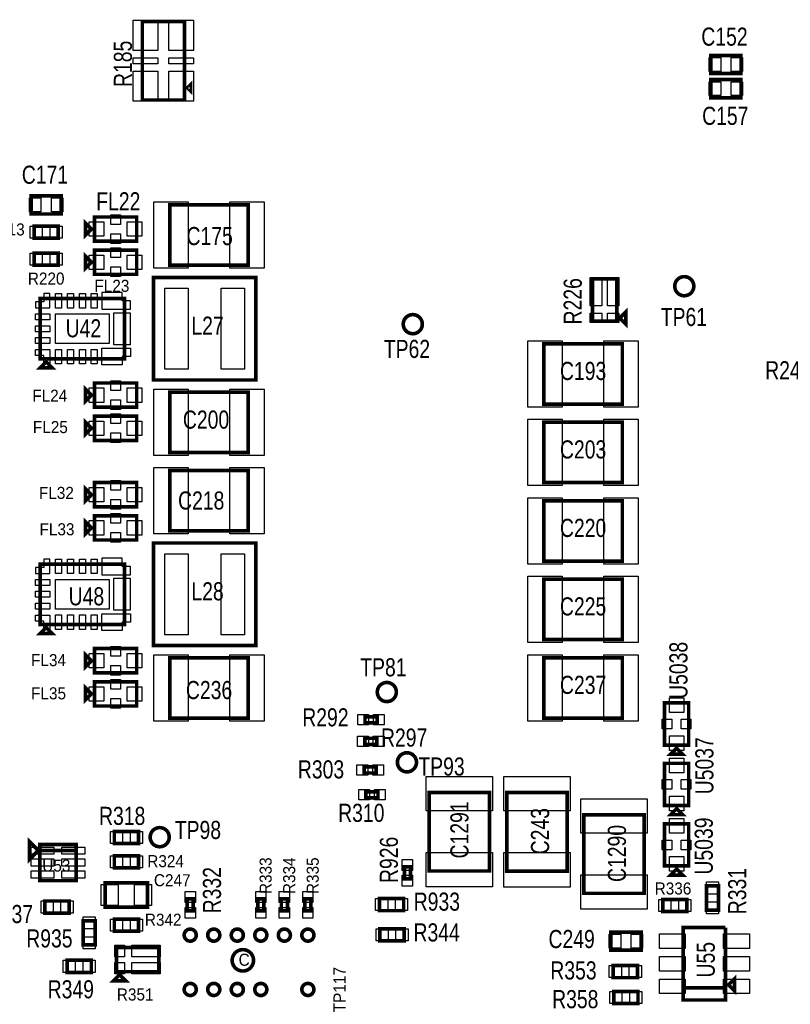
# Model space of a CAD drawing. Extents: x -197 to 9597, y -1478 to 7719.
# Tile 23 of 40: x 2632 to 3909, y 3357 to 4988. Entities that reach past the tile are written whole.
import ezdxf
from ezdxf.enums import TextEntityAlignment as Align

# ---------------------------------------------------------------- set-up
doc = ezdxf.new("R2010")
doc.units = 0
for name, color, linetype in [('BG_TASY', 231, 'CONTINUOUS'), ('PG_ASSEMBLY_TOP', 120, 'CONTINUOUS'), ('PIN_TOP', 140, 'CONTINUOUS'), ('RD_ASSEMBLY_TOP', 120, 'CONTINUOUS')]:
    doc.layers.add(name, color=color, linetype=linetype)

msp = doc.modelspace()

# ---------------------------------------------------------------- linework, layer by layer
at = {"layer": 'BG_TASY', "const_width": 6}
msp.add_lwpolyline([(3019.208, 3430, 0.999986), (2983.768, 3430.001, 1.000014), (3019.208, 3430)], format="xyb", dxfattribs=at)
at = {"layer": 'PG_ASSEMBLY_TOP', "const_width": 6}
for points in [[(2904.854, 4985.13), (2834.854, 4985.13), (2834.854, 4855.13), (2904.854, 4855.13), (2904.854, 4985.13)], [(3827.169, 4928.89), (3777.169, 4928.89), (3777.169, 4898.89), (3827.169, 4898.89), (3827.169, 4928.89)], [(2909.854, 4875.13), (2914.854, 4870.13), (2914.854, 4880.13), (2909.854, 4875.13)], [(3777.169, 4858.89), (3827.169, 4858.89), (3827.169, 4888.89), (3777.169, 4888.89), (3777.169, 4858.89)], [(2650.488, 4666.292), (2700.488, 4666.292), (2700.488, 4696.292), (2650.488, 4696.292), (2650.488, 4666.292)], [(3010.488, 4681.292), (3010.488, 4581.292), (2880.488, 4581.292), (2880.488, 4681.292), (3010.488, 4681.292)], [(2695.488, 4646.292), (2655.488, 4646.292), (2655.488, 4626.292), (2695.488, 4626.292), (2695.488, 4646.292)], [(2740.488, 4631.292), (2740.488, 4651.292), (2750.488, 4641.292), (2740.488, 4631.292)], [(2755.488, 4621.292), (2825.488, 4621.292), (2825.488, 4661.292), (2755.488, 4661.292), (2755.488, 4621.292)], [(2655.488, 4581.292), (2695.488, 4581.292), (2695.488, 4601.292), (2655.488, 4601.292), (2655.488, 4581.292)], [(2740.488, 4576.292), (2740.488, 4596.292), (2750.488, 4586.292), (2740.488, 4576.292)], [(2755.488, 4566.292), (2825.488, 4566.292), (2825.488, 4606.292), (2755.488, 4606.292), (2755.488, 4566.292)], [(2853.236, 4391.292), (3023.236, 4391.292), (3023.236, 4561.292), (2853.236, 4561.292), (2853.236, 4391.292)], [(3621.177, 4488.799), (3581.177, 4488.799), (3581.177, 4558.799), (3621.177, 4558.799), (3621.177, 4488.799)], [(2805.488, 4426.292), (2805.488, 4526.292), (2665.488, 4526.292), (2665.488, 4426.292), (2805.488, 4426.292)], [(3636.177, 4483.799), (3636.177, 4503.799), (3626.177, 4493.799), (3636.177, 4483.799)], [(3500.488, 4351.292), (3500.488, 4451.292), (3630.488, 4451.292), (3630.488, 4351.292), (3500.488, 4351.292)], [(2675.488, 4421.292), (2665.488, 4411.292), (2685.488, 4411.292), (2675.488, 4421.292)], [(2755.488, 4346.292), (2825.488, 4346.292), (2825.488, 4386.292), (2755.488, 4386.292), (2755.488, 4346.292)], [(2740.488, 4356.292), (2740.488, 4376.292), (2750.488, 4366.292), (2740.488, 4356.292)], [(3010.488, 4371.292), (3010.488, 4271.292), (2880.488, 4271.292), (2880.488, 4371.292), (3010.488, 4371.292)], [(2740.488, 4301.292), (2740.488, 4321.292), (2750.488, 4311.292), (2740.488, 4301.292)], [(2755.488, 4291.292), (2825.488, 4291.292), (2825.488, 4331.292), (2755.488, 4331.292), (2755.488, 4291.292)], [(3500.488, 4221.292), (3500.488, 4321.292), (3630.488, 4321.292), (3630.488, 4221.292), (3500.488, 4221.292)], [(3010.488, 4241.292), (3010.488, 4141.292), (2880.488, 4141.292), (2880.488, 4241.292), (3010.488, 4241.292)], [(2755.488, 4181.292), (2825.488, 4181.292), (2825.488, 4221.292), (2755.488, 4221.292), (2755.488, 4181.292)], [(2740.488, 4191.292), (2740.488, 4211.292), (2750.488, 4201.292), (2740.488, 4191.292)], [(3500.488, 4091.292), (3500.488, 4191.292), (3630.488, 4191.292), (3630.488, 4091.292), (3500.488, 4091.292)], [(2740.488, 4136.292), (2740.488, 4156.292), (2750.488, 4146.292), (2740.488, 4136.292)], [(2755.488, 4126.292), (2825.488, 4126.292), (2825.488, 4166.292), (2755.488, 4166.292), (2755.488, 4126.292)], [(2853.236, 3951.292), (3023.236, 3951.292), (3023.236, 4121.292), (2853.236, 4121.292), (2853.236, 3951.292)], [(2805.488, 3986.292), (2805.488, 4086.292), (2665.488, 4086.292), (2665.488, 3986.292), (2805.488, 3986.292)], [(3500.488, 3961.292), (3500.488, 4061.292), (3630.488, 4061.292), (3630.488, 3961.292), (3500.488, 3961.292)], [(2675.488, 3981.292), (2665.488, 3971.292), (2685.488, 3971.292), (2675.488, 3981.292)], [(2755.488, 3906.292), (2825.488, 3906.292), (2825.488, 3946.292), (2755.488, 3946.292), (2755.488, 3906.292)], [(2740.488, 3916.292), (2740.488, 3936.292), (2750.488, 3926.292), (2740.488, 3916.292)], [(3010.488, 3931.292), (3010.488, 3831.292), (2880.488, 3831.292), (2880.488, 3931.292), (3010.488, 3931.292)], [(3500.488, 3831.292), (3500.488, 3931.292), (3630.488, 3931.292), (3630.488, 3831.292), (3500.488, 3831.292)], [(2740.488, 3861.292), (2740.488, 3881.292), (2750.488, 3871.292), (2740.488, 3861.292)], [(2755.488, 3851.292), (2825.488, 3851.292), (2825.488, 3891.292), (2755.488, 3891.292), (2755.488, 3851.292)], [(3740.488, 3786.292), (3740.488, 3856.292), (3700.488, 3856.292), (3700.488, 3786.292), (3740.488, 3786.292)], [(3203.988, 3823.488), (3223.988, 3823.488), (3223.988, 3833.488), (3203.988, 3833.488), (3203.988, 3823.488)], [(3203.594, 3787.689), (3223.594, 3787.689), (3223.594, 3797.689), (3203.594, 3797.689), (3203.594, 3787.689)], [(3730.488, 3771.292), (3710.488, 3771.292), (3720.488, 3781.292), (3730.488, 3771.292)], [(3202.697, 3740.292), (3222.697, 3740.292), (3222.697, 3750.292), (3202.697, 3750.292), (3202.697, 3740.292)], [(3740.488, 3686.292), (3740.488, 3756.292), (3700.488, 3756.292), (3700.488, 3686.292), (3740.488, 3686.292)], [(3205.488, 3699.292), (3225.488, 3699.292), (3225.488, 3709.292), (3205.488, 3709.292), (3205.488, 3699.292)], [(3310.488, 3708), (3410.488, 3708), (3410.488, 3578), (3310.488, 3578), (3310.488, 3708)], [(3439.086, 3707.89), (3539.086, 3707.89), (3539.086, 3577.89), (3439.086, 3577.89), (3439.086, 3707.89)], [(3566.488, 3671), (3666.488, 3671), (3666.488, 3541), (3566.488, 3541), (3566.488, 3671)], [(3730.488, 3671.292), (3710.488, 3671.292), (3720.488, 3681.292), (3730.488, 3671.292)], [(3740.488, 3586.292), (3740.488, 3656.292), (3700.488, 3656.292), (3700.488, 3586.292), (3740.488, 3586.292)], [(2788.488, 3623.292), (2828.488, 3623.292), (2828.488, 3643.292), (2788.488, 3643.292), (2788.488, 3623.292)], [(2647.559, 3626.961), (2647.559, 3596.961), (2662.559, 3611.961), (2647.559, 3626.961)], [(2665.059, 3621.961), (2725.059, 3621.961), (2725.059, 3561.961), (2665.059, 3561.961), (2665.059, 3621.961)], [(2665.059, 3611.961), (2725.059, 3611.961)], [(2788.488, 3583.292), (2828.488, 3583.292), (2828.488, 3603.292), (2788.488, 3603.292), (2788.488, 3583.292)], [(3269.338, 3584.988), (3269.338, 3564.988), (3279.338, 3564.988), (3279.338, 3584.988), (3269.338, 3584.988)], [(3730.488, 3571.292), (3710.488, 3571.292), (3720.488, 3581.292), (3730.488, 3571.292)], [(2843.488, 3558.292), (2773.488, 3558.292), (2773.488, 3518.292), (2843.488, 3518.292), (2843.488, 3558.292)], [(3770.086, 3553.292), (3770.086, 3513.292), (3790.086, 3513.292), (3790.086, 3553.292), (3770.086, 3553.292)], [(2713.488, 3528.292), (2673.488, 3528.292), (2673.488, 3508.292), (2713.488, 3508.292), (2713.488, 3528.292)], [(2919.275, 3511.76), (2919.275, 3531.76), (2909.275, 3531.76), (2909.275, 3511.76), (2919.275, 3511.76)], [(3036.275, 3511.76), (3036.275, 3531.76), (3026.275, 3531.76), (3026.275, 3511.76), (3036.275, 3511.76)], [(3075.275, 3511.76), (3075.275, 3531.76), (3065.275, 3531.76), (3065.275, 3511.76), (3075.275, 3511.76)], [(3114.275, 3511.76), (3114.275, 3531.76), (3104.275, 3531.76), (3104.275, 3511.76), (3114.275, 3511.76)], [(3228.078, 3512.272), (3268.078, 3512.272), (3268.078, 3532.272), (3228.078, 3532.272), (3228.078, 3512.272)], [(3697.488, 3510.89), (3737.488, 3510.89), (3737.488, 3530.89), (3697.488, 3530.89), (3697.488, 3510.89)], [(2736.767, 3495.65), (2736.767, 3455.65), (2756.767, 3455.65), (2756.767, 3495.65), (2736.767, 3495.65)], [(2788.488, 3478.292), (2828.488, 3478.292), (2828.488, 3498.292), (2788.488, 3498.292), (2788.488, 3478.292)], [(3228.76, 3462.221), (3268.76, 3462.221), (3268.76, 3482.221), (3228.76, 3482.221), (3228.76, 3462.221)], [(3661.488, 3476.689), (3611.488, 3476.689), (3611.488, 3446.689), (3661.488, 3446.689), (3661.488, 3476.689)], [(3731.488, 3384.292), (3801.488, 3384.292), (3801.488, 3364.292), (3731.488, 3364.292), (3731.488, 3484.292), (3801.488, 3484.292)], [(3801.488, 3484.292), (3801.488, 3384.292), (3731.488, 3384.292)], [(2792.086, 3411.189), (2792.086, 3451.189), (2862.086, 3451.189), (2862.086, 3411.189), (2792.086, 3411.189)], [(2710.354, 3410.04), (2750.354, 3410.04), (2750.354, 3430.04), (2710.354, 3430.04), (2710.354, 3410.04)], [(2787.086, 3396.189), (2807.086, 3396.189), (2797.086, 3406.189), (2787.086, 3396.189)], [(3615.488, 3401.292), (3655.488, 3401.292), (3655.488, 3421.292), (3615.488, 3421.292), (3615.488, 3401.292)], [(3806.488, 3389.292), (3816.488, 3379.292), (3816.488, 3399.292), (3806.488, 3389.292)], [(3656.488, 3378.292), (3616.488, 3378.292), (3616.488, 3358.292), (3656.488, 3358.292), (3656.488, 3378.292)]]:
    msp.add_lwpolyline(points, dxfattribs=at)
for points in [[(3749, 4546.689, 0.999984), (3717.376, 4546.692, 1.000016), (3749, 4546.689)], [(3298.976, 4483.792, 0.999984), (3267.354, 4483.789, 1.000016), (3298.976, 4483.792)], [(3255.941, 3874.414, 1.00001), (3224.314, 3874.414, 0.99999), (3255.941, 3874.414)], [(3289.299, 3758, 0.999984), (3257.677, 3758.001, 1.000016), (3289.299, 3758)], [(2879.5, 3633.988, 0.999984), (2847.876, 3633.993, 1.000016), (2879.5, 3633.988)], [(2924.275, 3471.768, 1.000015), (2904.273, 3471.768, 0.999985), (2924.275, 3471.768)], [(2963.275, 3471.768, 1.000015), (2943.273, 3471.768, 0.999985), (2963.275, 3471.768)], [(3002.275, 3471.768, 1.000015), (2982.273, 3471.768, 0.999985), (3002.275, 3471.768)], [(3041.275, 3471.768, 1.000015), (3021.273, 3471.768, 0.999985), (3041.275, 3471.768)], [(3080.275, 3471.768, 1.000015), (3060.273, 3471.768, 0.999985), (3080.275, 3471.768)], [(3119.275, 3471.768, 1.000015), (3099.273, 3471.768, 0.999985), (3119.275, 3471.768)], [(2924.275, 3381.768, 1.000015), (2904.273, 3381.768, 0.999985), (2924.275, 3381.768)], [(2963.275, 3381.768, 1.000015), (2943.273, 3381.768, 0.999985), (2963.275, 3381.768)], [(3002.275, 3381.768, 1.000015), (2982.273, 3381.768, 0.999985), (3002.275, 3381.768)], [(3041.275, 3381.768, 1.000015), (3021.273, 3381.768, 0.999985), (3041.275, 3381.768)], [(3119.275, 3381.768, 1.000015), (3099.273, 3381.768, 0.999985), (3119.275, 3381.768)]]:
    msp.add_lwpolyline(points, format="xyb", dxfattribs=at)
at = {"layer": 'PIN_TOP'}
for points in [[(2860.826, 4987.13), (2860.826, 4937.13), (2819.826, 4937.13), (2819.826, 4987.13)], [(2919.882, 4987.13), (2919.882, 4937.13), (2878.882, 4937.13), (2878.882, 4987.13)], [(2860.826, 4925.13), (2860.826, 4915.13), (2819.826, 4915.13), (2819.826, 4925.13)], [(2919.882, 4925.13), (2919.882, 4915.13), (2878.882, 4915.13), (2878.882, 4925.13)], [(3793.559, 4925.39), (3793.559, 4902.39), (3774.559, 4902.39), (3774.559, 4925.39)], [(3829.779, 4925.39), (3829.779, 4902.39), (3810.779, 4902.39), (3810.779, 4925.39)], [(2860.826, 4903.13), (2860.826, 4853.13), (2819.826, 4853.13), (2819.826, 4903.13)], [(2919.882, 4903.13), (2919.882, 4853.13), (2878.882, 4853.13), (2878.882, 4903.13)], [(3774.559, 4862.39), (3774.559, 4885.39), (3793.559, 4885.39), (3793.559, 4862.39)], [(3810.779, 4862.39), (3810.779, 4885.39), (3829.779, 4885.39), (3829.779, 4862.39)], [(2647.878, 4669.792), (2647.878, 4692.792), (2666.878, 4692.792), (2666.878, 4669.792)], [(2684.098, 4669.792), (2684.098, 4692.792), (2703.098, 4692.792), (2703.098, 4669.792)], [(2853.996, 4686.292), (2910.996, 4686.292), (2910.996, 4576.292), (2853.996, 4576.292)], [(2979.98, 4686.292), (3036.98, 4686.292), (3036.98, 4576.292), (2979.98, 4576.292)], [(2782.488, 4649.04), (2782.488, 4665.04), (2798.488, 4665.04), (2798.488, 4649.04)], [(2746.992, 4629.292), (2746.992, 4653.292), (2770.992, 4653.292), (2770.992, 4629.292)], [(2809.984, 4629.292), (2809.984, 4653.292), (2833.984, 4653.292), (2833.984, 4629.292)], [(2668.953, 4646.292), (2668.953, 4626.292), (2648.953, 4626.292), (2648.953, 4646.292)], [(2702.023, 4646.292), (2702.023, 4626.292), (2682.023, 4626.292), (2682.023, 4646.292)], [(2782.488, 4617.544), (2782.488, 4633.544), (2798.488, 4633.544), (2798.488, 4617.544)], [(2648.953, 4581.292), (2648.953, 4601.292), (2668.953, 4601.292), (2668.953, 4581.292)], [(2682.023, 4581.292), (2682.023, 4601.292), (2702.023, 4601.292), (2702.023, 4581.292)], [(2782.488, 4594.04), (2782.488, 4610.04), (2798.488, 4610.04), (2798.488, 4594.04)], [(2746.992, 4574.292), (2746.992, 4598.292), (2770.992, 4598.292), (2770.992, 4574.292)], [(2809.984, 4574.292), (2809.984, 4598.292), (2833.984, 4598.292), (2833.984, 4574.292)], [(2782.488, 4562.544), (2782.488, 4578.544), (2798.488, 4578.544), (2798.488, 4562.544)], [(3596.405, 4561.079), (3596.405, 4514.079), (3577.405, 4514.079), (3577.405, 4561.079)], [(3624.949, 4561.079), (3624.949, 4514.079), (3605.949, 4514.079), (3605.949, 4561.079)], [(2657.728, 4520.583), (2657.728, 4510.741), (2681.35, 4510.741), (2681.35, 4534.363), (2671.508, 4534.363), (2671.508, 4520.583)], [(2701.118, 4510.552), (2691.118, 4510.552), (2691.118, 4534.552), (2701.118, 4534.552)], [(2720.807, 4510.552), (2710.807, 4510.552), (2710.807, 4534.552), (2720.807, 4534.552)], [(2740.488, 4510.552), (2730.488, 4510.552), (2730.488, 4534.552), (2740.488, 4534.552)], [(2760.169, 4510.552), (2750.169, 4510.552), (2750.169, 4534.552), (2760.169, 4534.552)], [(2767.968, 4536.332), (2767.968, 4508.772), (2815.008, 4508.772), (2815.008, 4522.552), (2801.429, 4522.552), (2801.429, 4536.332)], [(2872.086, 4409.292), (2872.086, 4543.292), (2911.086, 4543.292), (2911.086, 4409.292)], [(2965.386, 4409.292), (2965.386, 4543.292), (3004.386, 4543.292), (3004.386, 4409.292)], [(2814.736, 4449.792), (2787.736, 4449.792), (2787.736, 4502.792), (2814.736, 4502.792)], [(3596.405, 4502.271), (3596.405, 4486.271), (3577.405, 4486.271), (3577.405, 4502.271)], [(3624.949, 4502.271), (3624.949, 4486.271), (3605.949, 4486.271), (3605.949, 4502.271)], [(2681.547, 4500.973), (2681.547, 4490.973), (2657.547, 4490.973), (2657.547, 4500.973)], [(2779.988, 4451.792), (2690.988, 4451.792), (2690.988, 4500.792), (2779.988, 4500.792)], [(2681.547, 4481.292), (2681.547, 4471.292), (2657.547, 4471.292), (2657.547, 4481.292)], [(2681.547, 4461.611), (2681.547, 4451.611), (2657.547, 4451.611), (2657.547, 4461.611)], [(3530.996, 4346.292), (3473.996, 4346.292), (3473.996, 4456.292), (3530.996, 4456.292)], [(3656.98, 4346.292), (3599.98, 4346.292), (3599.98, 4456.292), (3656.98, 4456.292)], [(2657.728, 4432.001), (2657.728, 4441.843), (2681.35, 4441.843), (2681.35, 4418.221), (2671.508, 4418.221), (2671.508, 4432.001)], [(2701.118, 4418.032), (2691.118, 4418.032), (2691.118, 4442.032), (2701.118, 4442.032)], [(2720.807, 4418.032), (2710.807, 4418.032), (2710.807, 4442.032), (2720.807, 4442.032)], [(2740.488, 4418.032), (2730.488, 4418.032), (2730.488, 4442.032), (2740.488, 4442.032)], [(2760.169, 4418.032), (2750.169, 4418.032), (2750.169, 4442.032), (2760.169, 4442.032)], [(2767.968, 4416.252), (2767.968, 4443.812), (2815.008, 4443.812), (2815.008, 4430.032), (2801.429, 4430.032), (2801.429, 4416.252)], [(2782.488, 4374.04), (2782.488, 4390.04), (2798.488, 4390.04), (2798.488, 4374.04)], [(2746.992, 4354.292), (2746.992, 4378.292), (2770.992, 4378.292), (2770.992, 4354.292)], [(2809.984, 4354.292), (2809.984, 4378.292), (2833.984, 4378.292), (2833.984, 4354.292)], [(2853.996, 4376.292), (2910.996, 4376.292), (2910.996, 4266.292), (2853.996, 4266.292)], [(2979.98, 4376.292), (3036.98, 4376.292), (3036.98, 4266.292), (2979.98, 4266.292)], [(2782.488, 4342.544), (2782.488, 4358.544), (2798.488, 4358.544), (2798.488, 4342.544)], [(2746.992, 4299.292), (2746.992, 4323.292), (2770.992, 4323.292), (2770.992, 4299.292)], [(2782.488, 4319.04), (2782.488, 4335.04), (2798.488, 4335.04), (2798.488, 4319.04)], [(2809.984, 4299.292), (2809.984, 4323.292), (2833.984, 4323.292), (2833.984, 4299.292)], [(3530.996, 4216.292), (3473.996, 4216.292), (3473.996, 4326.292), (3530.996, 4326.292)], [(3656.98, 4216.292), (3599.98, 4216.292), (3599.98, 4326.292), (3656.98, 4326.292)], [(2782.488, 4287.544), (2782.488, 4303.544), (2798.488, 4303.544), (2798.488, 4287.544)], [(2853.996, 4246.292), (2910.996, 4246.292), (2910.996, 4136.292), (2853.996, 4136.292)], [(2979.98, 4246.292), (3036.98, 4246.292), (3036.98, 4136.292), (2979.98, 4136.292)], [(2782.488, 4209.04), (2782.488, 4225.04), (2798.488, 4225.04), (2798.488, 4209.04)], [(2746.992, 4189.292), (2746.992, 4213.292), (2770.992, 4213.292), (2770.992, 4189.292)], [(2809.984, 4189.292), (2809.984, 4213.292), (2833.984, 4213.292), (2833.984, 4189.292)], [(2782.488, 4177.544), (2782.488, 4193.544), (2798.488, 4193.544), (2798.488, 4177.544)], [(3530.996, 4086.292), (3473.996, 4086.292), (3473.996, 4196.292), (3530.996, 4196.292)], [(3656.98, 4086.292), (3599.98, 4086.292), (3599.98, 4196.292), (3656.98, 4196.292)], [(2782.488, 4154.04), (2782.488, 4170.04), (2798.488, 4170.04), (2798.488, 4154.04)], [(2746.992, 4134.292), (2746.992, 4158.292), (2770.992, 4158.292), (2770.992, 4134.292)], [(2809.984, 4134.292), (2809.984, 4158.292), (2833.984, 4158.292), (2833.984, 4134.292)], [(2782.488, 4122.544), (2782.488, 4138.544), (2798.488, 4138.544), (2798.488, 4122.544)], [(2657.728, 4080.583), (2657.728, 4070.741), (2681.35, 4070.741), (2681.35, 4094.363), (2671.508, 4094.363), (2671.508, 4080.583)], [(2701.118, 4070.552), (2691.118, 4070.552), (2691.118, 4094.552), (2701.118, 4094.552)], [(2720.807, 4070.552), (2710.807, 4070.552), (2710.807, 4094.552), (2720.807, 4094.552)], [(2740.488, 4070.552), (2730.488, 4070.552), (2730.488, 4094.552), (2740.488, 4094.552)], [(2760.169, 4070.552), (2750.169, 4070.552), (2750.169, 4094.552), (2760.169, 4094.552)], [(2767.968, 4096.332), (2767.968, 4068.772), (2815.008, 4068.772), (2815.008, 4082.552), (2801.429, 4082.552), (2801.429, 4096.332)], [(2872.086, 3969.292), (2872.086, 4103.292), (2911.086, 4103.292), (2911.086, 3969.292)], [(2965.386, 3969.292), (2965.386, 4103.292), (3004.386, 4103.292), (3004.386, 3969.292)], [(2814.736, 4009.792), (2787.736, 4009.792), (2787.736, 4062.792), (2814.736, 4062.792)], [(3530.996, 3956.292), (3473.996, 3956.292), (3473.996, 4066.292), (3530.996, 4066.292)], [(3656.98, 3956.292), (3599.98, 3956.292), (3599.98, 4066.292), (3656.98, 4066.292)], [(2681.547, 4060.973), (2681.547, 4050.973), (2657.547, 4050.973), (2657.547, 4060.973)], [(2779.988, 4011.792), (2690.988, 4011.792), (2690.988, 4060.792), (2779.988, 4060.792)], [(2681.547, 4041.292), (2681.547, 4031.292), (2657.547, 4031.292), (2657.547, 4041.292)], [(2681.547, 4021.611), (2681.547, 4011.611), (2657.547, 4011.611), (2657.547, 4021.611)], [(2657.728, 3992.001), (2657.728, 4001.843), (2681.35, 4001.843), (2681.35, 3978.221), (2671.508, 3978.221), (2671.508, 3992.001)], [(2701.118, 3978.032), (2691.118, 3978.032), (2691.118, 4002.032), (2701.118, 4002.032)], [(2720.807, 3978.032), (2710.807, 3978.032), (2710.807, 4002.032), (2720.807, 4002.032)], [(2740.488, 3978.032), (2730.488, 3978.032), (2730.488, 4002.032), (2740.488, 4002.032)], [(2760.169, 3978.032), (2750.169, 3978.032), (2750.169, 4002.032), (2760.169, 4002.032)], [(2767.968, 3976.252), (2767.968, 4003.812), (2815.008, 4003.812), (2815.008, 3990.032), (2801.429, 3990.032), (2801.429, 3976.252)], [(2782.488, 3934.04), (2782.488, 3950.04), (2798.488, 3950.04), (2798.488, 3934.04)], [(2746.992, 3914.292), (2746.992, 3938.292), (2770.992, 3938.292), (2770.992, 3914.292)], [(2809.984, 3914.292), (2809.984, 3938.292), (2833.984, 3938.292), (2833.984, 3914.292)], [(2853.996, 3936.292), (2910.996, 3936.292), (2910.996, 3826.292), (2853.996, 3826.292)], [(2979.98, 3936.292), (3036.98, 3936.292), (3036.98, 3826.292), (2979.98, 3826.292)], [(3530.996, 3826.292), (3473.996, 3826.292), (3473.996, 3936.292), (3530.996, 3936.292)], [(3656.98, 3826.292), (3599.98, 3826.292), (3599.98, 3936.292), (3656.98, 3936.292)], [(2782.488, 3902.544), (2782.488, 3918.544), (2798.488, 3918.544), (2798.488, 3902.544)], [(2746.992, 3859.292), (2746.992, 3883.292), (2770.992, 3883.292), (2770.992, 3859.292)], [(2782.488, 3879.04), (2782.488, 3895.04), (2798.488, 3895.04), (2798.488, 3879.04)], [(2809.984, 3859.292), (2809.984, 3883.292), (2833.984, 3883.292), (2833.984, 3859.292)], [(2782.488, 3847.544), (2782.488, 3863.544), (2798.488, 3863.544), (2798.488, 3847.544)], [(3732.488, 3840.788), (3708.488, 3840.788), (3708.488, 3864.788), (3732.488, 3864.788)], [(3191.996, 3819.988), (3191.996, 3836.988), (3209.996, 3836.988), (3209.996, 3819.988)], [(3217.98, 3819.988), (3217.98, 3836.988), (3235.98, 3836.988), (3235.98, 3819.988)], [(3712.74, 3813.292), (3696.74, 3813.292), (3696.74, 3829.292), (3712.74, 3829.292)], [(3744.236, 3813.292), (3728.236, 3813.292), (3728.236, 3829.292), (3744.236, 3829.292)], [(3191.602, 3784.189), (3191.602, 3801.189), (3209.602, 3801.189), (3209.602, 3784.189)], [(3217.586, 3784.189), (3217.586, 3801.189), (3235.586, 3801.189), (3235.586, 3784.189)], [(3732.488, 3777.796), (3708.488, 3777.796), (3708.488, 3801.796), (3732.488, 3801.796)], [(3190.705, 3736.792), (3190.705, 3753.792), (3208.705, 3753.792), (3208.705, 3736.792)], [(3216.689, 3736.792), (3216.689, 3753.792), (3234.689, 3753.792), (3234.689, 3736.792)], [(3732.488, 3740.788), (3708.488, 3740.788), (3708.488, 3764.788), (3732.488, 3764.788)], [(3305.488, 3677.492), (3305.488, 3734.492), (3415.488, 3734.492), (3415.488, 3677.492)], [(3434.086, 3677.382), (3434.086, 3734.382), (3544.086, 3734.382), (3544.086, 3677.382)], [(3712.74, 3713.292), (3696.74, 3713.292), (3696.74, 3729.292), (3712.74, 3729.292)], [(3744.236, 3713.292), (3728.236, 3713.292), (3728.236, 3729.292), (3744.236, 3729.292)], [(3193.496, 3695.792), (3193.496, 3712.792), (3211.496, 3712.792), (3211.496, 3695.792)], [(3219.48, 3695.792), (3219.48, 3712.792), (3237.48, 3712.792), (3237.48, 3695.792)], [(3561.488, 3640.492), (3561.488, 3697.492), (3671.488, 3697.492), (3671.488, 3640.492)], [(3732.488, 3677.796), (3708.488, 3677.796), (3708.488, 3701.796), (3732.488, 3701.796)], [(3732.488, 3640.788), (3708.488, 3640.788), (3708.488, 3664.788), (3732.488, 3664.788)], [(2781.953, 3623.292), (2781.953, 3643.292), (2801.953, 3643.292), (2801.953, 3623.292)], [(2815.023, 3623.292), (2815.023, 3643.292), (2835.023, 3643.292), (2835.023, 3623.292)], [(3712.74, 3613.292), (3696.74, 3613.292), (3696.74, 3629.292), (3712.74, 3629.292)], [(3744.236, 3613.292), (3728.236, 3613.292), (3728.236, 3629.292), (3744.236, 3629.292)], [(2650.468, 3605.642), (2650.468, 3617.642), (2688.468, 3617.642), (2688.468, 3605.642)], [(2701.65, 3605.642), (2701.65, 3617.642), (2739.65, 3617.642), (2739.65, 3605.642)], [(3305.488, 3551.508), (3305.488, 3608.508), (3415.488, 3608.508), (3415.488, 3551.508)], [(3434.086, 3551.398), (3434.086, 3608.398), (3544.086, 3608.398), (3544.086, 3551.398)], [(2650.468, 3585.961), (2650.468, 3597.961), (2688.468, 3597.961), (2688.468, 3585.961)], [(2701.65, 3585.961), (2701.65, 3597.961), (2739.65, 3597.961), (2739.65, 3585.961)], [(2781.953, 3583.292), (2781.953, 3603.292), (2801.953, 3603.292), (2801.953, 3583.292)], [(2815.023, 3583.292), (2815.023, 3603.292), (2835.023, 3603.292), (2835.023, 3583.292)], [(3265.838, 3596.98), (3282.838, 3596.98), (3282.838, 3578.98), (3265.838, 3578.98)], [(3732.488, 3577.796), (3708.488, 3577.796), (3708.488, 3601.796), (3732.488, 3601.796)], [(2650.468, 3566.28), (2650.468, 3578.28), (2688.468, 3578.28), (2688.468, 3566.28)], [(2701.65, 3566.28), (2701.65, 3578.28), (2739.65, 3578.28), (2739.65, 3566.28)], [(2794.929, 3555.792), (2794.929, 3520.792), (2766.929, 3520.792), (2766.929, 3555.792)], [(2850.047, 3555.792), (2850.047, 3520.792), (2822.047, 3520.792), (2822.047, 3555.792)], [(3265.838, 3570.996), (3282.838, 3570.996), (3282.838, 3552.996), (3265.838, 3552.996)], [(3561.488, 3514.508), (3561.488, 3571.508), (3671.488, 3571.508), (3671.488, 3514.508)], [(3770.086, 3559.827), (3790.086, 3559.827), (3790.086, 3539.827), (3770.086, 3539.827)], [(2922.775, 3525.752), (2905.775, 3525.752), (2905.775, 3543.752), (2922.775, 3543.752)], [(3039.775, 3525.752), (3022.775, 3525.752), (3022.775, 3543.752), (3039.775, 3543.752)], [(3078.775, 3525.752), (3061.775, 3525.752), (3061.775, 3543.752), (3078.775, 3543.752)], [(3117.775, 3525.752), (3100.775, 3525.752), (3100.775, 3543.752), (3117.775, 3543.752)], [(2686.953, 3528.292), (2686.953, 3508.292), (2666.953, 3508.292), (2666.953, 3528.292)], [(2720.023, 3528.292), (2720.023, 3508.292), (2700.023, 3508.292), (2700.023, 3528.292)], [(3221.543, 3512.272), (3221.543, 3532.272), (3241.543, 3532.272), (3241.543, 3512.272)], [(3254.613, 3512.272), (3254.613, 3532.272), (3274.613, 3532.272), (3274.613, 3512.272)], [(3690.953, 3510.89), (3690.953, 3530.89), (3710.953, 3530.89), (3710.953, 3510.89)], [(3724.023, 3510.89), (3724.023, 3530.89), (3744.023, 3530.89), (3744.023, 3510.89)], [(3770.086, 3526.757), (3790.086, 3526.757), (3790.086, 3506.757), (3770.086, 3506.757)], [(2922.775, 3499.768), (2905.775, 3499.768), (2905.775, 3517.768), (2922.775, 3517.768)], [(3039.775, 3499.768), (3022.775, 3499.768), (3022.775, 3517.768), (3039.775, 3517.768)], [(3078.775, 3499.768), (3061.775, 3499.768), (3061.775, 3517.768), (3078.775, 3517.768)], [(3117.775, 3499.768), (3100.775, 3499.768), (3100.775, 3517.768), (3117.775, 3517.768)], [(2736.767, 3502.185), (2756.767, 3502.185), (2756.767, 3482.185), (2736.767, 3482.185)], [(2781.953, 3478.292), (2781.953, 3498.292), (2801.953, 3498.292), (2801.953, 3478.292)], [(2815.023, 3478.292), (2815.023, 3498.292), (2835.023, 3498.292), (2835.023, 3478.292)], [(3222.225, 3462.221), (3222.225, 3482.221), (3242.225, 3482.221), (3242.225, 3462.221)], [(3255.295, 3462.221), (3255.295, 3482.221), (3275.295, 3482.221), (3275.295, 3462.221)], [(2736.767, 3469.115), (2756.767, 3469.115), (2756.767, 3449.115), (2736.767, 3449.115)], [(3627.878, 3473.189), (3627.878, 3450.189), (3608.878, 3450.189), (3608.878, 3473.189)], [(3664.098, 3473.189), (3664.098, 3450.189), (3645.098, 3450.189), (3645.098, 3473.189)], [(3734.838, 3473.694), (3734.838, 3449.694), (3691.838, 3449.694), (3691.838, 3473.694)], [(3841.138, 3473.694), (3841.138, 3449.694), (3798.138, 3449.694), (3798.138, 3473.694)], [(2805.555, 3435.961), (2789.555, 3435.961), (2789.555, 3454.961), (2805.555, 3454.961)], [(2864.366, 3435.961), (2817.366, 3435.961), (2817.366, 3454.961), (2864.366, 3454.961)], [(2703.819, 3410.04), (2703.819, 3430.04), (2723.819, 3430.04), (2723.819, 3410.04)], [(2736.889, 3410.04), (2736.889, 3430.04), (2756.889, 3430.04), (2756.889, 3410.04)], [(2805.555, 3407.417), (2789.555, 3407.417), (2789.555, 3426.417), (2805.555, 3426.417)], [(2864.366, 3407.417), (2817.366, 3407.417), (2817.366, 3426.417), (2864.366, 3426.417)], [(3734.838, 3436.292), (3734.838, 3412.292), (3691.838, 3412.292), (3691.838, 3436.292)], [(3841.138, 3436.292), (3841.138, 3412.292), (3798.138, 3412.292), (3798.138, 3436.292)], [(3608.953, 3401.292), (3608.953, 3421.292), (3628.953, 3421.292), (3628.953, 3401.292)], [(3642.023, 3401.292), (3642.023, 3421.292), (3662.023, 3421.292), (3662.023, 3401.292)], [(3734.838, 3398.89), (3734.838, 3374.89), (3691.838, 3374.89), (3691.838, 3398.89)], [(3841.138, 3398.89), (3841.138, 3374.89), (3798.138, 3374.89), (3798.138, 3398.89)], [(3629.953, 3378.292), (3629.953, 3358.292), (3609.953, 3358.292), (3609.953, 3378.292)], [(3663.023, 3378.292), (3663.023, 3358.292), (3643.023, 3358.292), (3643.023, 3378.292)]]:
    msp.add_lwpolyline(points, close=True, dxfattribs=at)
for centre, radius in [((3733.189, 4546.689), 15), ((3283.165, 4483.792), 15), ((3240.13, 3874.414), 15), ((3273.488, 3758), 15), ((2863.689, 3633.988), 15), ((2914.275, 3471.768), 10), ((2953.275, 3471.768), 10), ((2992.275, 3471.768), 10), ((3031.275, 3471.768), 10), ((3070.275, 3471.768), 10), ((3109.275, 3471.768), 10), ((2914.275, 3381.768), 10), ((2953.275, 3381.768), 10), ((2992.275, 3381.768), 10), ((3031.275, 3381.768), 10), ((3109.275, 3381.768), 10)]:
    msp.add_circle(centre, radius, dxfattribs=at)

# ---------------------------------------------------------------- texts
at = {"layer": 'BG_TASY', "width": 0.95}
msp.add_text('C', height=20, dxfattribs=at).set_placement((2994.488, 3421))
at = {"layer": 'RD_ASSEMBLY_TOP'}
for s, height, width, p in [('C152', 30, 0.8, (3799.807, 4945.11)), ('C157', 30, 0.8, (3801.169, 4813.89)), ('C171', 30, 0.8, (2673.488, 4716.292)), ('R213', 20, 0.95, (2609.488, 4630.709)), ('C175', 30, 0.8, (2946.488, 4614.709)), ('R220', 20, 0.95, (2675.488, 4549.292)), ('C193', 30, 0.8, (3565.488, 4391.292)), ('C200', 30, 0.8, (2940.488, 4310.709)), ('C203', 30, 0.8, (3565.488, 4261.292)), ('C218', 30, 0.8, (2932.488, 4176.709)), ('C220', 30, 0.8, (3565.488, 4131.292)), ('C225', 30, 0.8, (3565.488, 4001.292)), ('C237', 30, 0.8, (3565.488, 3871.292)), ('C236', 30, 0.8, (2945.488, 3862.709)), ('R318', 30, 0.8, (2801.488, 3654.292)), ('R324', 20, 0.95, (2873.488, 3584.292)), ('C247', 20, 0.95, (2884.488, 3552.709)), ('R336', 20, 0.95, (3714.48, 3539.016)), ('R933', 30, 0.8, (3323.078, 3512.272)), ('R337', 30, 0.8, (2615.488, 3491.709)), ('R342', 20, 0.95, (2869.488, 3487.292)), ('R344', 30, 0.8, (3322.76, 3461.221)), ('R935', 30, 0.8, (2680.838, 3451.28)), ('C249', 30, 0.8, (3546.488, 3450.311)), ('R353', 30, 0.8, (3549.488, 3398.292)), ('R349', 30, 0.8, (2716.354, 3367.04)), ('R358', 30, 0.8, (3552.488, 3350.709))]:
    msp.add_text(s, height=height, dxfattribs=dict(at, width=width)).set_placement(p, align=Align.CENTER)
for s, height, width, p in [('R185', 30, 0.8, (2817.618, 4876.634)), ('R226', 30, 0.8, (3563.287, 4483.311)), ('U5038', 30, 0.8, (3738.48, 3863.016)), ('U5037', 30, 0.8, (3781.48, 3705.016)), ('U5039', 30, 0.8, (3780.48, 3572.016)), ('R926', 30, 0.8, (3258.488, 3558)), ('R333', 20, 0.95, (3049.275, 3539.76)), ('R334', 20, 0.95, (3088.275, 3539.76)), ('R335', 20, 0.95, (3127.275, 3539.76)), ('R332', 30, 0.8, (2965.275, 3507.76)), ('TP117', 20, 0.95, (3171.704, 3344))]:
    msp.add_text(s, height=height, rotation=90, dxfattribs=dict(at, width=width)).set_placement(p)
for s, height, width, p in [('FL22', 30, 0.8, (2758.488, 4672.292)), ('FL23', 20, 0.95, (2755.488, 4537.292)), ('TP61', 30, 0.8, (3694.189, 4480.689)), ('U42', 30, 0.8, (2707.779, 4462)), ('L27', 30, 0.8, (2916.236, 4466.292)), ('TP62', 30, 0.8, (3235.165, 4427.792)), ('R243', 30, 0.8, (3867.279, 4392.473)), ('FL24', 20, 0.95, (2652.488, 4355.292)), ('FL25', 20, 0.95, (2653.488, 4303.292)), ('FL32', 20, 0.95, (2663.488, 4194.292)), ('FL33', 20, 0.95, (2664.48, 4134.016)), ('U48', 30, 0.8, (2712.779, 4018)), ('L28', 30, 0.8, (2916.236, 4026.292)), ('FL34', 20, 0.95, (2650.488, 3917.292)), ('TP81', 30, 0.8, (3196.13, 3900.414)), ('FL35', 20, 0.95, (2650.488, 3862.292)), ('R292', 30, 0.8, (3099.988, 3817.488)), ('R297', 30, 0.8, (3230.48, 3784.016)), ('R303', 30, 0.8, (3092.697, 3731.292)), ('TP93', 30, 0.8, (3292.48, 3736.016)), ('R310', 30, 0.8, (3159.488, 3659.292)), ('TP98', 30, 0.8, (2888.689, 3630.988)), ('U53', 20, 0.95, (2669.059, 3576.961)), ('R351', 20, 0.95, (2792.677, 3363.402))]:
    msp.add_text(s, height=height, dxfattribs=dict(at, width=width)).set_placement(p)
at = {"layer": 'RD_ASSEMBLY_TOP', "width": 0.8}
for s, p in [('C1291', (3375.488, 3646)), ('C243', (3509.086, 3643.89)), ('C1290', (3636.488, 3607)), ('R331', (3835.889, 3544.709)), ('U55', (3783.779, 3431))]:
    msp.add_text(s, height=30, rotation=90, dxfattribs=at).set_placement(p, align=Align.CENTER)

doc.saveas('drawing.dxf')
